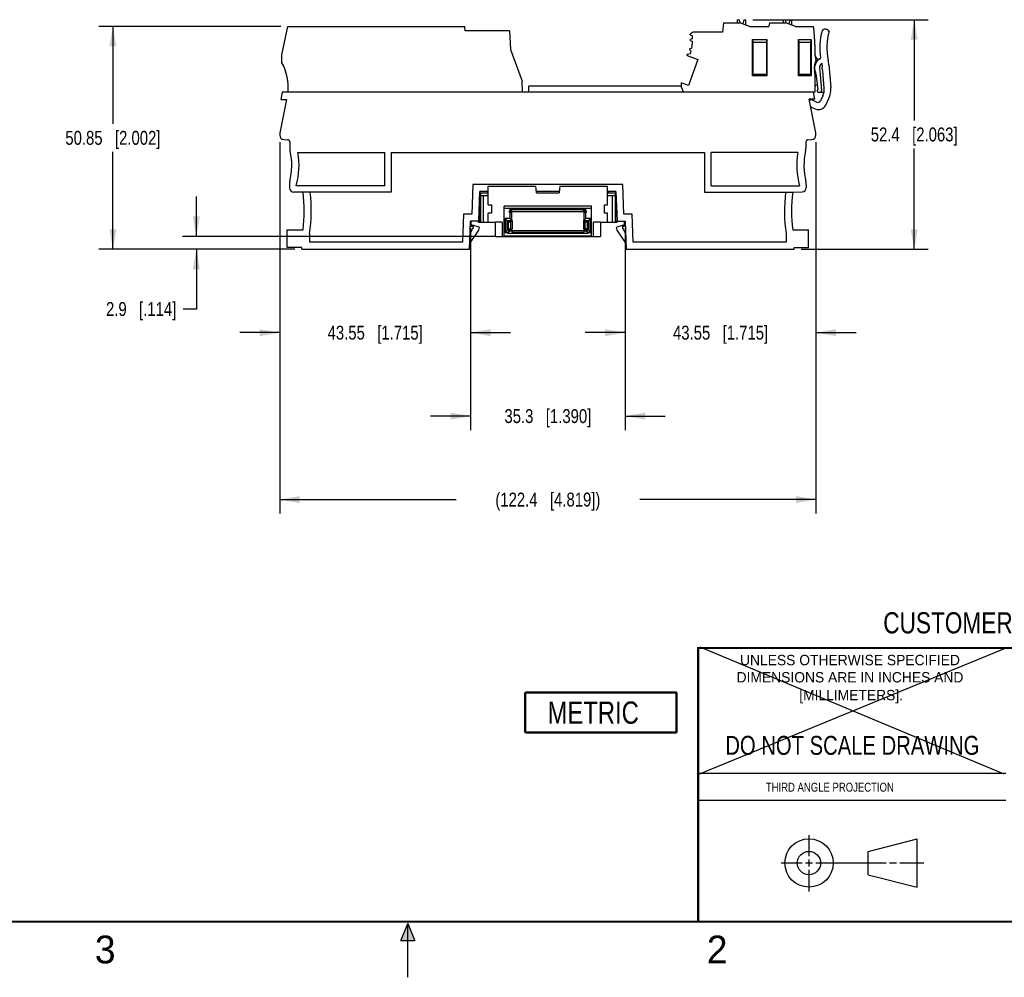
# Model space of a CAD drawing. Header units: inches. Extents: x 0 to 22, y 0 to 17.
# Tile 5 of 12: x 7.5 to 16.4, y 0 to 8.6. Entities that reach past the tile are written whole.
import ezdxf

# ---------------------------------------------------------------- set-up
doc = ezdxf.new("R2010")
doc.units = ezdxf.units.IN
doc.header["$LTSCALE"] = 1.21
doc.header["$MEASUREMENT"] = 0
doc.layers.get('0').update_dxf_attribs({"linetype": 'CONTINUOUS'})
doc.layers.add('DETAIL', color=7, linetype='CONTINUOUS')
doc.layers.add('DIMENSIONS', color=7, linetype='CONTINUOUS')
doc.styles.get("Standard").update_dxf_attribs({"font": 'txt', "width": 0.8})
doc.styles.add('TEXTSTYLE_2', font='txt')
doc.dimstyles.new('DIMSTYLE_1', dxfattribs={"dimtxt": 0.125, "dimasz": 0.18, "dimexe": 0.125, "dimexo": 0.0625, "dimgap": 0.0625, "dimtad": 0, "dimtih": 1, "dimtoh": 1, "dimdsep": 46, "dimtxsty": 'STANDARD', "dimblk": '_FILLED', "dimblk1": '_FILLED', "dimblk2": '_FILLED', "dimcen": 0.09, "dimadec": 0, "dimazin": 0, "dimtp": 0.02, "dimtm": 0.02, "dimtfac": 1, "dimtofl": 0, "dimtmove": 0, "dimatfit": 3, "dimldrblk": '_FILLED', "dimfxl": 1, "dimtolj": 1, "dimarcsym": 0})

# ---------------------------------------------------------------- blocks, each defined once
blk = doc.blocks.new('_FILLED')
at = {"color": 0, "linetype": 'BYBLOCK'}
blk.add_solid([(0, 0), (-1, 0.174), (-1, -0.174)], dxfattribs=at)
blk = doc.blocks.new('*D1')
at = {"layer": 'DIMENSIONS', "color": 2, "linetype": 'CONTINUOUS'}
for p, q in [((14.1013, 8.6066), (15.6763, 8.6066)), ((15.5513, 8.6066), (15.5513, 7.7002)), ((15.5513, 6.5438), (15.5513, 7.4502)), ((14.5341, 6.5438), (15.6763, 6.5438))]:
    blk.add_line(p, q, dxfattribs=at)
at = {"layer": 'DIMENSIONS', "color": 2, "linetype": 'CONTINUOUS', "xscale": 0.18, "yscale": 0.18, "zscale": 0.18}
for p, rotation in [((15.5513, 8.6066), 89.9999999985), ((15.5513, 6.5438), 270)]:
    blk.add_blockref('_FILLED', p, dxfattribs=dict(at, rotation=rotation))
at = {"layer": 'DIMENSIONS', "color": 2, "linetype": 'CONTINUOUS', "insert": (15.5513, 7.6377), "char_height": 0.125, "width": 1.225, "attachment_point": 2, "line_spacing_factor": 0.9}
blk.add_mtext('52.4{\\Ftxt.shx;\\W1.000000;\\H0.125000; }[2.063]', dxfattribs=at)
blk = doc.blocks.new('*D2')
at = {"layer": 'DIMENSIONS', "color": 2, "linetype": 'CONTINUOUS'}
for p, q in [((9.8579, 8.5457), (8.2245, 8.5457)), ((8.3495, 8.5457), (8.3495, 7.6697)), ((8.3495, 6.5438), (8.3495, 7.4197)), ((9.9839, 6.5438), (8.2245, 6.5438))]:
    blk.add_line(p, q, dxfattribs=at)
at = {"layer": 'DIMENSIONS', "color": 2, "linetype": 'CONTINUOUS', "xscale": 0.18, "yscale": 0.18, "zscale": 0.18}
for p, rotation in [((8.3495, 8.5457), 90), ((8.3495, 6.5438), 270)]:
    blk.add_blockref('_FILLED', p, dxfattribs=dict(at, rotation=rotation))
at = {"layer": 'DIMENSIONS', "color": 2, "linetype": 'CONTINUOUS', "insert": (8.3495, 7.6072), "char_height": 0.125, "width": 1.325, "attachment_point": 2, "line_spacing_factor": 0.9}
blk.add_mtext('50.85{\\Ftxt.shx;\\W1.000000;\\H0.125000; }[2.002]', dxfattribs=at)
blk = doc.blocks.new('*D3')
at = {"layer": 'DIMENSIONS', "color": 2, "linetype": 'CONTINUOUS'}
for p, q in [((9.8495, 7.5068), (9.8495, 4.1688)), ((14.6684, 7.5068), (14.6684, 4.1688)), ((9.8495, 4.2938), (11.434, 4.2938)), ((14.6684, 4.2938), (13.084, 4.2938))]:
    blk.add_line(p, q, dxfattribs=at)
at = {"layer": 'DIMENSIONS', "color": 2, "linetype": 'CONTINUOUS', "xscale": 0.18, "yscale": 0.18, "zscale": 0.18, "rotation": 180}
blk.add_blockref('_FILLED', (9.8495, 4.2938), dxfattribs=at)
at = {"layer": 'DIMENSIONS', "color": 2, "linetype": 'CONTINUOUS', "xscale": 0.18, "yscale": 0.18, "zscale": 0.18}
blk.add_blockref('_FILLED', (14.6684, 4.2938), dxfattribs=at)
at = {"layer": 'DIMENSIONS', "color": 2, "linetype": 'CONTINUOUS', "insert": (12.259, 4.3563), "char_height": 0.125, "width": 1.525, "attachment_point": 2, "line_spacing_factor": 0.9}
blk.add_mtext('(122.4{\\Ftxt.shx;\\W1.000000;\\H0.125000; }[4.819])', dxfattribs=at)
blk = doc.blocks.new('*D4')
at = {"layer": 'DIMENSIONS', "color": 2, "linetype": 'CONTINUOUS'}
for p, q in [((9.8495, 7.5068), (9.8495, 5.6688)), ((11.5641, 6.7332), (11.5641, 5.6688)), ((9.8495, 5.7938), (9.4895, 5.7938)), ((11.5641, 5.7938), (11.9241, 5.7938))]:
    blk.add_line(p, q, dxfattribs=at)
at = {"layer": 'DIMENSIONS', "color": 2, "linetype": 'CONTINUOUS', "xscale": 0.18, "yscale": 0.18, "zscale": 0.18}
blk.add_blockref('_FILLED', (9.8495, 5.7938), dxfattribs=at)
at = {"layer": 'DIMENSIONS', "color": 2, "linetype": 'CONTINUOUS', "xscale": 0.18, "yscale": 0.18, "zscale": 0.18, "rotation": 180}
blk.add_blockref('_FILLED', (11.5641, 5.7938), dxfattribs=at)
at = {"layer": 'DIMENSIONS', "color": 2, "linetype": 'CONTINUOUS', "insert": (10.7068, 5.8563), "char_height": 0.125, "width": 1.325, "attachment_point": 2, "line_spacing_factor": 0.9}
blk.add_mtext('43.55{\\Ftxt.shx;\\W1.000000;\\H0.125000; }[1.715]', dxfattribs=at)
blk = doc.blocks.new('*D5')
at = {"layer": 'DIMENSIONS', "color": 2, "linetype": 'CONTINUOUS'}
for p, q in [((11.5641, 6.7332), (11.5641, 4.9188)), ((12.9538, 6.7332), (12.9538, 4.9188)), ((11.5641, 5.0438), (11.2041, 5.0438)), ((12.9538, 5.0438), (13.3138, 5.0438))]:
    blk.add_line(p, q, dxfattribs=at)
at = {"layer": 'DIMENSIONS', "color": 2, "linetype": 'CONTINUOUS', "xscale": 0.18, "yscale": 0.18, "zscale": 0.18}
blk.add_blockref('_FILLED', (11.5641, 5.0438), dxfattribs=at)
at = {"layer": 'DIMENSIONS', "color": 2, "linetype": 'CONTINUOUS', "xscale": 0.18, "yscale": 0.18, "zscale": 0.18, "rotation": 180}
blk.add_blockref('_FILLED', (12.9538, 5.0438), dxfattribs=at)
at = {"layer": 'DIMENSIONS', "color": 2, "linetype": 'CONTINUOUS', "insert": (12.259, 5.1063), "char_height": 0.125, "width": 1.225, "attachment_point": 2, "line_spacing_factor": 0.9}
blk.add_mtext('35.3{\\Ftxt.shx;\\W1.000000;\\H0.125000; }[1.390]', dxfattribs=at)
blk = doc.blocks.new('*D6')
at = {"layer": 'DIMENSIONS', "color": 2, "linetype": 'CONTINUOUS'}
for p, q in [((14.6684, 7.5068), (14.6684, 5.6688)), ((12.9538, 6.7332), (12.9538, 5.6688)), ((12.9538, 5.7938), (12.5938, 5.7938)), ((14.6684, 5.7938), (15.0284, 5.7938))]:
    blk.add_line(p, q, dxfattribs=at)
at = {"layer": 'DIMENSIONS', "color": 2, "linetype": 'CONTINUOUS', "xscale": 0.18, "yscale": 0.18, "zscale": 0.18}
blk.add_blockref('_FILLED', (12.9538, 5.7938), dxfattribs=at)
at = {"layer": 'DIMENSIONS', "color": 2, "linetype": 'CONTINUOUS', "xscale": 0.18, "yscale": 0.18, "zscale": 0.18, "rotation": 180}
blk.add_blockref('_FILLED', (14.6684, 5.7938), dxfattribs=at)
at = {"layer": 'DIMENSIONS', "color": 2, "linetype": 'CONTINUOUS', "insert": (13.8111, 5.8563), "char_height": 0.125, "width": 1.325, "attachment_point": 2, "line_spacing_factor": 0.9}
blk.add_mtext('43.55{\\Ftxt.shx;\\W1.000000;\\H0.125000; }[1.715]', dxfattribs=at)
blk = doc.blocks.new('*D11')
at = {"layer": 'DIMENSIONS', "color": 2, "linetype": 'CONTINUOUS'}
for p, q in [((9.0995, 6.6579), (9.0995, 7.0179)), ((11.786, 6.6579), (8.9745, 6.6579)), ((9.9839, 6.5438), (8.9745, 6.5438)), ((9.0995, 6.5438), (9.0995, 6.0061)), ((9.0995, 6.0061), (8.982, 6.0061))]:
    blk.add_line(p, q, dxfattribs=at)
at = {"layer": 'DIMENSIONS', "color": 2, "linetype": 'CONTINUOUS', "xscale": 0.18, "yscale": 0.18, "zscale": 0.18}
for p, rotation in [((9.0995, 6.6579), 270), ((9.0995, 6.5438), 90)]:
    blk.add_blockref('_FILLED', p, dxfattribs=dict(at, rotation=rotation))
at = {"layer": 'DIMENSIONS', "color": 2, "linetype": 'CONTINUOUS', "insert": (8.9195, 6.0686), "char_height": 0.125, "width": 1.025, "attachment_point": 3, "line_spacing_factor": 0.9}
blk.add_mtext('2.9{\\Ftxt.shx;\\W1.000000;\\H0.125000; }[.114]', dxfattribs=at)
blk = doc.blocks.new('METRIC_BL2', base_point=(12.7351, 2.3799))
at = {"layer": 'DETAIL', "color": 7, "linetype": 'CONTINUOUS', "const_width": 0.02}
for points in [[(12.0551, 2.5599), (13.4151, 2.5599)], [(12.0551, 2.5599), (12.0551, 2.1999)], [(13.4151, 2.5599), (13.4151, 2.1999)], [(12.0551, 2.1999), (13.4151, 2.1999)]]:
    blk.add_lwpolyline(points, dxfattribs=at)
at = {"layer": 'DETAIL', "color": 2, "linetype": 'CONTINUOUS', "width": 0.8}
blk.add_text('METRIC', height=0.2, dxfattribs=at).set_placement((12.2564, 2.2787))

msp = doc.modelspace()

# ---------------------------------------------------------------- hatches: boundary and pattern name
at = {"linetype": 'CONTINUOUS'}
msp.add_hatch(color=2, dxfattribs=at).paths.add_polyline_path([(10.9375, 0.3287), (11, 0.485), (11.0625, 0.3287)])

# ---------------------------------------------------------------- linework, layer by layer
at = {"color": 7, "linetype": 'CONTINUOUS'}
for p, q in [((13.9601, 8.6066), (13.9598, 8.5775)), ((13.9601, 8.6066), (13.9798, 8.6066)), ((13.9861, 8.5771), (13.9798, 8.6066)), ((14.0191, 8.6066), (14.011, 8.568)), ((14.0191, 8.6066), (14.0388, 8.6066)), ((14.0393, 8.5577), (14.0388, 8.6066)), ((14.3735, 8.6066), (14.3732, 8.5775)), ((14.3735, 8.6066), (14.3932, 8.6066)), ((14.3994, 8.5771), (14.3932, 8.6066)), ((14.4325, 8.6066), (14.4243, 8.568)), ((14.4325, 8.6066), (14.4522, 8.6066)), ((14.4526, 8.5577), (14.4522, 8.6066)), ((9.8692, 8.2896), (9.9204, 8.5457)), ((9.9204, 8.5457), (11.512, 8.5457)), ((11.5168, 8.5064), (11.512, 8.5457)), ((11.915, 8.5064), (11.5168, 8.5064)), ((11.915, 8.5064), (11.9238, 8.3389)), ((13.8384, 8.5775), (13.8282, 8.4948)), ((13.8384, 8.5775), (13.985, 8.5775)), ((14.0715, 8.546), (13.985, 8.5775)), ((14.0715, 8.546), (14.2455, 8.546)), ((14.2494, 8.5775), (14.2455, 8.546)), ((14.2494, 8.5775), (14.3984, 8.5775)), ((14.4849, 8.546), (14.3984, 8.5775)), ((14.4849, 8.546), (14.6462, 8.546)), ((14.7544, 8.5204), (14.7413, 8.5202)), ((14.7884, 8.5013), (14.7802, 8.5097)), ((13.5633, 8.4948), (13.5385, 8.4771)), ((13.5391, 8.4703), (13.5575, 8.4619)), ((13.5586, 8.4371), (13.541, 8.4271)), ((13.541, 8.4203), (13.5584, 8.41)), ((13.8282, 8.4948), (13.5633, 8.4948)), ((14.0994, 8.4278), (14.2263, 8.4278)), ((14.0994, 8.4278), (14.0999, 8.4042)), ((14.0994, 8.1019), (14.0994, 8.4278)), ((14.2258, 8.4042), (14.2263, 8.4278)), ((14.2263, 8.4278), (14.2263, 8.1019)), ((14.5128, 8.4278), (14.6239, 8.4278)), ((14.5128, 8.4278), (14.5132, 8.4042)), ((14.5128, 8.1019), (14.5128, 8.4278)), ((14.6235, 8.4042), (14.6239, 8.4278)), ((14.6239, 8.4278), (14.6239, 8.1019)), ((11.9238, 8.3389), (12.0275, 8.054)), ((13.5324, 8.3373), (13.5478, 8.3242)), ((13.5527, 8.3508), (13.5336, 8.344)), ((14.0999, 8.4042), (14.2258, 8.4042)), ((14.0999, 8.4042), (14.0999, 8.1129)), ((14.2258, 8.1129), (14.2258, 8.4042)), ((14.5132, 8.4042), (14.6235, 8.4042)), ((14.5132, 8.4042), (14.5132, 8.1129)), ((14.6235, 8.1129), (14.6235, 8.4042)), ((14.6589, 8.3811), (14.6589, 8.2915)), ((9.8692, 8.219), (9.8692, 8.2896)), ((13.5102, 8.2849), (13.6068, 8.2498)), ((13.542, 8.3), (13.5106, 8.2925)), ((13.6068, 8.2498), (13.5217, 8.0158)), ((14.704, 8.1482), (14.7186, 7.9707)), ((14.7259, 8.1937), (14.7249, 8.2057)), ((14.7425, 7.9926), (14.7298, 8.1462)), ((14.7846, 8.2003), (14.8013, 7.9974)), ((12.0301, 7.9552), (12.0275, 8.054)), ((14.0994, 8.1019), (14.0999, 8.1129)), ((14.2263, 8.1019), (14.0994, 8.1019)), ((14.2258, 8.1129), (14.0999, 8.1129)), ((14.2258, 8.1129), (14.2263, 8.1019)), ((14.5128, 8.1019), (14.5132, 8.1129)), ((14.6239, 8.1019), (14.5128, 8.1019)), ((14.6235, 8.1129), (14.5132, 8.1129)), ((14.6235, 8.1129), (14.6239, 8.1019)), ((14.6589, 8.1197), (14.6589, 7.9552)), ((14.6674, 8.1196), (14.6847, 7.9825)), ((12.0874, 7.9552), (12.0874, 8.0093)), ((13.4581, 8.0093), (12.0874, 8.0093)), ((13.5217, 8.0158), (13.4581, 8.0389)), ((13.4581, 8.0389), (13.4581, 8.0026)), ((13.4581, 8.0026), (13.4779, 7.9552)), ((9.911, 7.8887), (9.851, 7.5886)), ((9.8716, 7.9552), (9.8586, 7.8905)), ((9.8586, 7.8905), (9.911, 7.8887)), ((14.6589, 7.9552), (9.8716, 7.9552)), ((14.659, 7.8922), (14.6062, 7.8922)), ((14.6669, 7.5886), (14.6062, 7.8922)), ((14.6723, 7.8655), (14.6306, 7.8852)), ((14.659, 7.8922), (14.6464, 7.9552)), ((14.7033, 7.9526), (14.6954, 7.952)), ((14.7398, 7.952), (14.6954, 7.952)), ((14.7297, 7.9224), (14.709, 7.8787)), ((14.7557, 7.8392), (14.7831, 7.8971)), ((14.6345, 7.8181), (14.6613, 7.8054)), ((9.8495, 7.5731), (9.8495, 7.5693)), ((9.8868, 7.53), (9.9214, 7.5282)), ((14.5965, 7.5282), (14.6311, 7.53)), ((14.6684, 7.5693), (14.6684, 7.5731)), ((9.9401, 7.5085), (9.9401, 7.4518)), ((14.5779, 7.5085), (14.5779, 7.4518)), ((10.0116, 7.4138), (10.7924, 7.4138)), ((10.7924, 7.1146), (10.7924, 7.4138)), ((10.8515, 7.4138), (10.8515, 7.0556)), ((10.8515, 7.4138), (13.6664, 7.4138)), ((13.6664, 7.4138), (13.6664, 7.0556)), ((14.5064, 7.4138), (13.7255, 7.4138)), ((13.7255, 7.1146), (13.7255, 7.4138)), ((9.9361, 7.1231), (9.9361, 7.0949)), ((10.7924, 7.1146), (9.9966, 7.1146)), ((11.586, 7.1245), (11.5767, 6.8587)), ((12.9319, 7.1245), (11.586, 7.1245)), ((11.7234, 6.9434), (11.7234, 7.1107)), ((11.7234, 7.1107), (12.1507, 7.1107)), ((12.1559, 7.0516), (12.1507, 7.1107)), ((12.3669, 7.1107), (12.3617, 7.0516)), ((12.3669, 7.1107), (12.7942, 7.1107)), ((12.7942, 6.9434), (12.7942, 7.1107)), ((12.9412, 6.8587), (12.9319, 7.1245)), ((13.7255, 7.1146), (14.5213, 7.1146)), ((14.5818, 7.1231), (14.5818, 7.0979)), ((10.8515, 7.0556), (9.9755, 7.0556)), ((11.6376, 6.7957), (11.6468, 7.0615)), ((11.6447, 7.0017), (11.6516, 7.0017)), ((11.6465, 7.0516), (11.7234, 7.0516)), ((11.7234, 7.0615), (11.6468, 7.0615)), ((11.6482, 6.7859), (11.6482, 7.0017)), ((11.6516, 7.0017), (11.6516, 7.0516)), ((11.6534, 7.0516), (11.6534, 6.7859)), ((11.6534, 7.028), (11.7234, 7.028)), ((11.6801, 6.7859), (11.6801, 7.028)), ((11.715, 7.0615), (11.7146, 7.0516)), ((12.3626, 7.0615), (12.155, 7.0615)), ((12.1559, 7.0516), (12.3617, 7.0516)), ((12.8711, 7.0615), (12.7942, 7.0615)), ((12.7942, 7.0516), (12.8714, 7.0516)), ((12.7942, 7.028), (12.8642, 7.028)), ((12.8033, 7.0516), (12.803, 7.0615)), ((12.8375, 7.028), (12.8375, 6.7859)), ((12.8642, 7.0516), (12.8642, 6.7859)), ((12.866, 7.0017), (12.866, 7.0517)), ((12.8732, 7.0017), (12.866, 7.0017)), ((12.8694, 6.7859), (12.8694, 7.0017)), ((12.8711, 7.0615), (12.8804, 6.7957)), ((13.6664, 7.0556), (14.4594, 7.0556)), ((14.4594, 7.0556), (14.5438, 7.0585)), ((11.7234, 6.9434), (11.7509, 6.9434)), ((11.7509, 6.9434), (11.7509, 6.8686)), ((12.6515, 6.9312), (11.8661, 6.9312)), ((11.8661, 6.6654), (11.8661, 6.9312)), ((11.8661, 6.9115), (12.6515, 6.9115)), ((11.935, 6.8898), (11.9167, 6.9081)), ((12.6009, 6.9081), (11.9167, 6.9081)), ((11.9167, 6.9081), (11.9167, 6.8898)), ((11.936, 6.9067), (12.5773, 6.9067)), ((11.936, 6.8839), (11.936, 6.9067)), ((11.936, 6.9054), (12.5773, 6.9054)), ((12.5773, 6.9067), (12.5773, 6.8839)), ((12.6009, 6.9081), (12.5826, 6.8898)), ((12.6009, 6.8898), (12.6009, 6.9081)), ((12.6515, 6.6654), (12.6515, 6.9312)), ((12.7667, 6.9434), (12.7942, 6.9434)), ((12.7667, 6.8686), (12.7667, 6.9434)), ((11.5013, 6.8587), (11.4925, 6.6068)), ((11.5767, 6.8587), (11.5013, 6.8587)), ((11.7509, 6.8686), (11.7234, 6.8686)), ((11.7234, 6.7859), (11.7234, 6.8686)), ((11.9167, 6.8205), (11.8753, 6.8205)), ((11.9055, 6.7904), (11.8753, 6.8205)), ((11.8753, 6.8205), (11.8753, 6.6953)), ((11.9143, 6.8898), (11.936, 6.8898)), ((11.9143, 6.8741), (11.9143, 6.8898)), ((11.9143, 6.8741), (11.935, 6.8741)), ((11.9167, 6.8741), (11.9167, 6.8205)), ((11.935, 6.8022), (11.9167, 6.8205)), ((11.9198, 6.8898), (11.9198, 6.8839)), ((11.9198, 6.8839), (12.5979, 6.8839)), ((11.935, 6.8022), (11.935, 6.8741)), ((11.936, 6.8997), (12.5773, 6.8997)), ((12.5773, 6.8898), (12.6033, 6.8898)), ((12.5826, 6.8741), (12.6033, 6.8741)), ((12.5826, 6.8741), (12.5826, 6.8022)), ((12.6009, 6.8205), (12.5826, 6.8022)), ((12.5979, 6.8839), (12.5979, 6.8898)), ((12.6009, 6.8205), (12.6009, 6.8741)), ((12.6423, 6.8205), (12.6009, 6.8205)), ((12.6033, 6.8898), (12.6033, 6.8741)), ((12.6122, 6.7904), (12.6423, 6.8205)), ((12.6423, 6.6953), (12.6423, 6.8205)), ((12.7941, 6.8686), (12.7667, 6.8686)), ((12.7941, 6.7859), (12.7941, 6.8686)), ((13.0166, 6.8587), (12.9412, 6.8587)), ((13.0254, 6.6068), (13.0166, 6.8587)), ((11.5553, 6.5438), (11.5641, 6.7957)), ((11.6482, 6.7957), (11.5641, 6.7957)), ((11.5698, 6.7485), (11.5698, 6.7957)), ((11.6316, 6.7463), (11.5698, 6.7628)), ((11.5895, 6.7485), (11.5698, 6.7485)), ((11.5892, 6.7423), (11.5895, 6.7485)), ((11.6448, 6.7386), (11.6316, 6.7463)), ((11.6354, 6.7859), (11.6354, 6.7957)), ((11.6354, 6.7859), (11.7871, 6.7859)), ((11.639, 6.7135), (11.6448, 6.7386)), ((11.8485, 6.7879), (11.7871, 6.7879)), ((11.7871, 6.6579), (11.7871, 6.7879)), ((11.8485, 6.7879), (11.8485, 6.6579)), ((11.8936, 6.8022), (11.9389, 6.8022)), ((11.8936, 6.7136), (11.8936, 6.8022)), ((11.9055, 6.7904), (11.9271, 6.7904)), ((11.9055, 6.7255), (11.9055, 6.7904)), ((11.9271, 6.7904), (11.9389, 6.8022)), ((11.9271, 6.7255), (11.9271, 6.7904)), ((11.9389, 6.8022), (11.9389, 6.7225)), ((12.5787, 6.8022), (12.624, 6.8022)), ((12.5787, 6.8022), (12.5905, 6.7904)), ((12.5787, 6.8022), (12.5787, 6.7225)), ((12.5905, 6.7904), (12.6122, 6.7904)), ((12.5905, 6.7904), (12.5905, 6.7255)), ((12.6122, 6.7904), (12.6122, 6.7255)), ((12.624, 6.8022), (12.624, 6.7136)), ((12.7305, 6.7879), (12.6691, 6.7879)), ((12.6691, 6.6579), (12.6691, 6.7879)), ((12.7305, 6.7879), (12.7305, 6.6579)), ((12.7305, 6.7859), (12.882, 6.7859)), ((12.8694, 6.7957), (12.9538, 6.7957)), ((12.8863, 6.7463), (12.8731, 6.7386)), ((12.8731, 6.7386), (12.8789, 6.7135)), ((12.882, 6.7859), (12.882, 6.7957)), ((12.9478, 6.7627), (12.8863, 6.7463)), ((12.9478, 6.7485), (12.9281, 6.7485)), ((12.9281, 6.7485), (12.9284, 6.7423)), ((12.9478, 6.7485), (12.9478, 6.7957)), ((12.9538, 6.7957), (12.9626, 6.5438)), ((9.9164, 6.5595), (9.9164, 6.717)), ((9.9164, 6.717), (10.0586, 6.717)), ((10.1172, 6.6828), (10.1172, 6.6068)), ((11.5571, 6.5966), (11.639, 6.7135)), ((11.5601, 6.6824), (11.5829, 6.7229)), ((11.7871, 6.6579), (12.7305, 6.6579)), ((11.8661, 6.6654), (12.6515, 6.6654)), ((11.9055, 6.7255), (11.8753, 6.6953)), ((11.8753, 6.6953), (11.896, 6.6953)), ((11.9202, 6.7136), (11.8936, 6.7136)), ((11.9143, 6.7136), (11.896, 6.6953)), ((11.9143, 6.7068), (11.896, 6.6884)), ((11.896, 6.6953), (11.896, 6.6884)), ((11.896, 6.6884), (12.6216, 6.6884)), ((11.9271, 6.7255), (11.9055, 6.7255)), ((11.9143, 6.7068), (11.9143, 6.7136)), ((11.9403, 6.7068), (11.9143, 6.7068)), ((11.9202, 6.7225), (11.9389, 6.7225)), ((11.9202, 6.7068), (11.9202, 6.7225)), ((11.9202, 6.7127), (12.5974, 6.7127)), ((11.9301, 6.7225), (11.9271, 6.7255)), ((11.9403, 6.6898), (11.9403, 6.7127)), ((11.9403, 6.6969), (12.5816, 6.6969)), ((12.5816, 6.6912), (11.9403, 6.6912)), ((12.5816, 6.6898), (11.9403, 6.6898)), ((12.5787, 6.7225), (12.5974, 6.7225)), ((12.5816, 6.7127), (12.5816, 6.6898)), ((12.6033, 6.7068), (12.5816, 6.7068)), ((12.5905, 6.7255), (12.5875, 6.7225)), ((12.6122, 6.7255), (12.5905, 6.7255)), ((12.5974, 6.7068), (12.5974, 6.7225)), ((12.624, 6.7136), (12.5974, 6.7136)), ((12.6216, 6.6953), (12.6033, 6.7136)), ((12.6033, 6.7136), (12.6033, 6.7068)), ((12.6216, 6.6884), (12.6033, 6.7068)), ((12.6122, 6.7255), (12.6423, 6.6953)), ((12.6216, 6.6953), (12.6423, 6.6953)), ((12.6216, 6.6884), (12.6216, 6.6953)), ((12.8789, 6.7135), (12.9608, 6.5966)), ((12.9347, 6.7229), (12.9578, 6.6818)), ((14.4007, 6.6828), (14.4007, 6.6068)), ((14.4594, 6.717), (14.6015, 6.717)), ((14.6015, 6.5595), (14.6015, 6.717)), ((10.0464, 6.5595), (9.9164, 6.5595)), ((10.0464, 6.5438), (10.0464, 6.5595)), ((11.4925, 6.6068), (10.1172, 6.6068)), ((11.578, 6.6264), (11.5582, 6.6264)), ((12.9399, 6.6264), (12.9598, 6.6264)), ((14.4007, 6.6068), (13.0254, 6.6068)), ((14.4716, 6.5595), (14.6015, 6.5595)), ((14.4716, 6.5438), (14.4716, 6.5595)), ((10.0464, 6.5438), (11.5553, 6.5438)), ((12.9626, 6.5438), (14.4716, 6.5438)), ((15.1374, 1.132), (15.5769, 1.2447)), ((15.5769, 0.8105), (15.5769, 1.2447)), ((15.1374, 0.9219), (15.1374, 1.132)), ((15.1374, 0.9219), (15.5769, 0.8105))]:
    msp.add_line(p, q, dxfattribs=at)
at = {"color": 2, "linetype": 'CONTINUOUS'}
for p, q in [((13.61, 1.835), (16.375, 1.835)), ((16.375, 1.5888), (13.61, 1.5888)), ((14.6059, 1.0901), (14.6059, 1.2769)), ((14.3557, 1.0276), (14.5434, 1.0276)), ((14.5747, 1.0276), (14.6372, 1.0276)), ((14.6059, 0.9964), (14.6059, 1.0589)), ((14.6684, 1.0276), (15.2987, 1.0276)), ((15.3299, 1.0276), (15.3924, 1.0276)), ((15.4237, 1.0276), (15.6394, 1.0276)), ((14.6059, 0.7723), (14.6059, 0.9651)), ((10.9375, 0.3287), (11, 0.485)), ((11, 0.485), (11.0625, 0.3287)), ((11, 0), (11, 0.485)), ((11.0625, 0.3287), (10.9375, 0.3287))]:
    msp.add_line(p, q, dxfattribs=at)
at = {"color": 7, "linetype": 'CONTINUOUS', "const_width": 0.02}
for points in [[(13.6, 2.9595), (21.5, 2.96)], [(13.61, 0.5), (13.61, 2.96)], [(0.5, 0.5), (21.5, 0.5)]]:
    msp.add_lwpolyline(points, dxfattribs=at)
at = {"color": 7, "linetype": 'CONTINUOUS'}
for centre, radius in [((14.6059, 1.0276), 0.2171), ((14.6054, 1.0269), 0.105)]:
    msp.add_circle(centre, radius, dxfattribs=at)
for centre, radius, start, end in [((13.1489, 8.3478), 1.5104, 1.26385, 7.53822), ((15.2618, 8.3532), 0.5591, 163.9921, 189.20711), ((14.7415, 8.5025), 0.0177, 90.7, 163.9921), ((14.7548, 8.485), 0.0354, 44.2, 90.7), ((15.2618, 8.3532), 0.4961, 162.63689, 192.73252), ((13.0626, 8.4278), 0.4961, 1.06338, 3.93681), ((13.5349, 8.3403), 0.00394, 109.4854, 229.50911), ((13.5116, 8.2886), 0.00393, 179.96795, 250.02052), ((14.7495, 8.1717), 0.0945, 117.50088, 205.21159), ((14.6983, 8.2915), 0.0394, 180, 206.03691), ((14.6063, 8.2465), 0.063, 332.4814, 26.03691), ((14.699, 8.2901), 0.0394, 205.1665, 268.04079), ((14.7022, 8.2625), 0.00787, 297.50088, 9.20711), ((14.4707, 8.1745), 0.315, 4.7, 12.73252), ((9.4628, 7.9979), 0.4627, 354.70812, 28.54645), ((14.7495, 8.1719), 0.0984, 152.4814, 197.14621), ((14.5802, 8.1197), 0.0787, 0, 17.14621), ((14.7495, 8.1717), 0.0512, 132.19525, 207.31986), ((14.7191, 8.2053), 0.00591, 4.7, 132.19525), ((14.7495, 8.1717), 0.0276, 156.90423, 212.49577), ((14.7024, 8.1918), 0.0236, 336.90423, 4.7), ((14.7063, 8.1442), 0.0236, 4.7, 32.49577), ((14.6284, 8.1147), 0.0394, 7.2, 25.21159), ((14.6747, 8.0026), 0.0157, 68.86402, 180), ((14.6941, 7.9687), 0.0167, 123.89525, 274.7), ((14.7019, 7.9693), 0.0167, 274.7, 4.7), ((14.6051, 7.9813), 0.1378, 334.7, 4.7), ((14.6051, 7.9813), 0.1969, 334.7, 4.7), ((14.6239, 7.871), 0.0157, 64.7, 159.17806), ((14.6841, 7.8904), 0.0276, 244.7, 334.7), ((14.6513, 7.8537), 0.0394, 211.50039, 244.7), ((14.6916, 7.8695), 0.0709, 244.7, 334.7), ((9.9283, 7.5731), 0.0787, 168.7, 180), ((9.8889, 7.5693), 0.0394, 180, 267), ((9.9204, 7.5085), 0.0197, 0, 87), ((14.5976, 7.5085), 0.0197, 93, 180), ((14.629, 7.5693), 0.0394, 273, 360), ((14.5897, 7.5731), 0.0787, 0, 11.3), ((10.0582, 7.4518), 0.1181, 180, 192.69064), ((14.4598, 7.4518), 0.1181, 347.30936, 360), ((9.3649, 7.2957), 0.5925, 345.93727, 12.69064), ((9.3728, 7.2957), 0.6496, 343.81213, 10.47568), ((15.1452, 7.2957), 0.6496, 169.52432, 196.18787), ((15.153, 7.2957), 0.5925, 167.30936, 194.06273), ((10.0542, 7.1231), 0.1181, 165.93727, 180), ((9.9755, 7.0949), 0.0394, 180, 270), ((14.5424, 7.0979), 0.0394, 272, 360), ((14.4637, 7.1231), 0.1181, 0, 14.06273), ((8.8101, 6.8863), 1.2598, 352.27752, 7.72248), ((8.8101, 6.8863), 1.3228, 351.15027, 7.35266), ((15.7078, 6.8863), 1.3228, 172.64734, 188.84973), ((15.7078, 6.8863), 1.2598, 172.27752, 187.72248), ((11.5499, 6.7443), 0.0394, 327, 357), ((12.9677, 6.7443), 0.0394, 183, 213)]:
    msp.add_arc(centre, radius, start, end, dxfattribs=at)
for start_param, end_param in [(-0.155978, -0.036008), (-0.260698, -0.210541)]:
    msp.add_ellipse((13.0626, 8.4278), major_axis=(0.4961, 0), ratio=0.999962, start_param=start_param, end_param=end_param, dxfattribs=at)
for points, knots in [([(13.5368, 8.4739), (13.5368, 8.4745), (13.5371, 8.4758), (13.538, 8.4768), (13.5385, 8.4771)], [0, 0, 0, 0, 0.500048, 1, 1, 1, 1]), ([(13.5391, 8.4703), (13.5385, 8.4706), (13.5373, 8.4716), (13.5368, 8.4731), (13.5368, 8.4739)], [0, 0, 0, 0, 0.500038, 1, 1, 1, 1]), ([(13.539, 8.4237), (13.539, 8.4244), (13.5394, 8.4257), (13.5404, 8.4267), (13.541, 8.4271)], [0, 0, 0, 0, 0.499935, 1, 1, 1, 1]), ([(13.541, 8.4203), (13.5404, 8.4206), (13.5394, 8.4216), (13.539, 8.423), (13.539, 8.4237)], [0, 0, 0, 0, 0.500054, 1, 1, 1, 1]), ([(13.5106, 8.2925), (13.5098, 8.2923), (13.5082, 8.2912), (13.5076, 8.2895), (13.5076, 8.2886)], [0, 0, 0, 0, 0.500032, 1, 1, 1, 1])]:
    msp.add_open_spline(points, degree=3, knots=knots, dxfattribs=at)
at = {"layer": 'DETAIL', "color": 7, "linetype": 'CONTINUOUS'}
for p, q in [((16.3755, 2.9578), (13.6139, 1.8242)), ((13.6259, 2.9698), (16.3574, 1.8302))]:
    msp.add_line(p, q, dxfattribs=at)

# ---------------------------------------------------------------- block references
at = {"layer": 'DETAIL', "color": 2, "linetype": 'CONTINUOUS'}
msp.add_blockref('METRIC_BL2', (12.7351, 2.3799), dxfattribs=at)

# ---------------------------------------------------------------- texts
at = {"color": 7, "linetype": 'CONTINUOUS', "attachment_point": 2, "line_spacing_factor": 0.9}
for s, insert, char_height, width in [('CUSTOMER DRAWING', (16.3742, 3.2811), 0.19, 2.432), ('DO NOT SCALE DRAWING', (14.9953, 2.1698), 0.17, 2.72)]:
    msp.add_mtext(s, dxfattribs=dict(at, insert=insert, char_height=char_height, width=width))
at = {"color": 2, "linetype": 'CONTINUOUS', "line_spacing_factor": 0.9, "style": 'TEXTSTYLE_2'}
for s, insert, char_height, width, attachment_point in [('UNLESS OTHERWISE SPECIFIED', (14.9742, 2.8979), 0.093, 2.418, 2), ('DIMENSIONS ARE IN INCHES AND', (14.9742, 2.7431), 0.093, 2.604, 2), ('[MILLIMETERS].', (14.9844, 2.5829), 0.093, 1.302, 2), ('3', (8.1875, 0.375), 0.25, 0.25, 1), ('2', (13.6875, 0.375), 0.25, 0.25, 1)]:
    msp.add_mtext(s, dxfattribs=dict(at, insert=insert, char_height=char_height, width=width, attachment_point=attachment_point))
at = {"color": 2, "linetype": 'CONTINUOUS', "insert": (14.2178, 1.7486), "char_height": 0.08, "width": 1.408, "attachment_point": 1, "line_spacing_factor": 0.9}
msp.add_mtext('THIRD ANGLE PROJECTION', dxfattribs=at)

# ---------------------------------------------------------------- dimensions: what is measured, and where the dimension line sits
at = {"layer": 'DIMENSIONS', "color": 2, "linetype": 'CONTINUOUS'}
for base, p1, p2, angle, picture, middle in [((15.5513, 8.6066), (14.4716, 6.5438), (14.0388, 8.6066), 90, '*D1', (15.5513, 7.5752)), ((8.3495, 6.5438), (9.9204, 8.5457), (10.0464, 6.5438), 270, '*D2', (8.3495, 7.5447)), ((12.9538, 5.7938), (14.6684, 7.5693), (12.9538, 6.7957), 180, '*D6', (13.8111, 5.7938)), ((9.0995, 6.5438), (11.8485, 6.6579), (10.0464, 6.5438), 270, '*D11', (8.407, 6.0061))]:
    dim = msp.add_linear_dim(base=base, p1=p1, p2=p2, angle=angle, dimstyle='DIMSTYLE_1', dxfattribs=at)
    dim.commit()
    dim.dimension.update_dxf_attribs({"geometry": picture, "text_midpoint": middle, "dimtype": 160})
for base, p1, p2, picture, middle in [((11.5641, 5.7938), (9.8495, 7.5693), (11.5641, 6.7957), '*D4', (10.7068, 5.7938)), ((12.9538, 5.0438), (11.5641, 6.7957), (12.9538, 6.7957), '*D5', (12.259, 5.0438))]:
    dim = msp.add_linear_dim(base=base, p1=p1, p2=p2, dimstyle='DIMSTYLE_1', dxfattribs=at)
    dim.commit()
    dim.dimension.update_dxf_attribs({"geometry": picture, "text_midpoint": middle, "dimtype": 160})
dim = msp.add_linear_dim(base=(14.6684, 4.2938), p1=(9.8495, 7.5693), p2=(14.6684, 7.5693), text='(<>)', dimstyle='DIMSTYLE_1', dxfattribs=at)
dim.commit()
dim.dimension.update_dxf_attribs({"geometry": '*D3', "text_midpoint": (12.259, 4.2938), "dimtype": 160})

doc.saveas('drawing.dxf')
